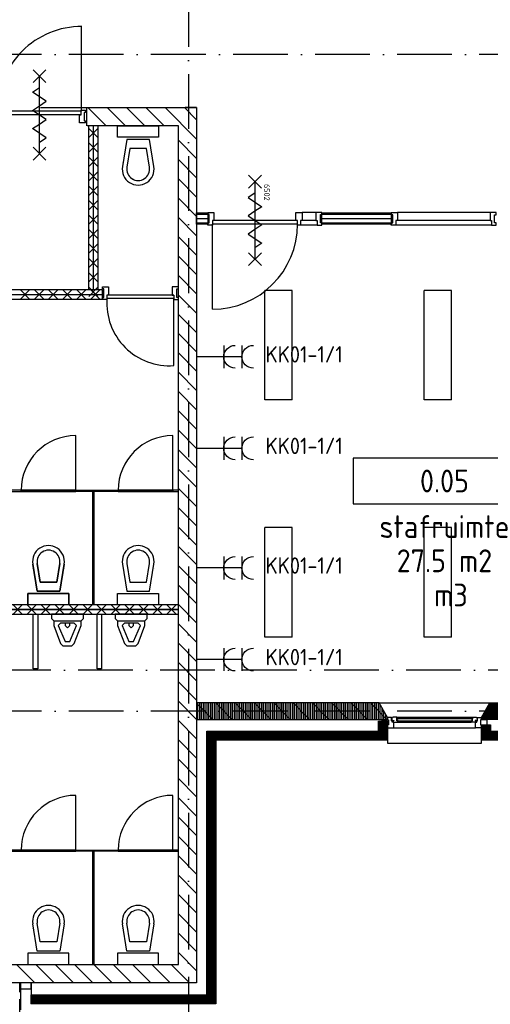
# Model space of a CAD drawing. Header units: millimetres. Extents: x 90707 to 259985, y -1262 to 84291.
# Tile 49 of 75: x 188494 to 193658, y 38393 to 49192. Entities that reach past the tile are written whole.
import ezdxf
from ezdxf.enums import TextEntityAlignment as Align

# ---------------------------------------------------------------- set-up
doc = ezdxf.new("R2010")
doc.units = ezdxf.units.MM
doc.header["$LTSCALE"] = 100
doc.linetypes.add('DASHDOT', pattern=[9, 6, -1.5, 0, -1.5])
doc.linetypes.add('HIDDEN', pattern=[9.525, 6.35, -3.175])
doc.layers.get('0').update_dxf_attribs({"linetype": 'CONTINUOUS'})
for name, color, linetype in [('AANSLWCD', 3, 'CONTINUOUS'), ('ABNSLWCD_ATTRIB', 2, 'CONTINUOUS'), ('AL$1----_ALGEMEEN', 7, 'CONTINUOUS'), ('AL$7----_STRAMIEN', 1, 'DASHDOT'), ('AL21----_BUITENWAND', 4, 'CONTINUOUS'), ('AL22----_BINNENWAND', 7, 'CONTINUOUS'), ('AL22----_CAMPINGWANDJE', 1, 'CONTINUOUS'), ('AL28----_KONSTRUKTIE', 3, 'CONTINUOUS'), ('AL31----_BUITENKOZ', 7, 'CONTINUOUS'), ('AL32----_BINNENKOZ', 7, 'CONTINUOUS'), ('AL32----_DRAAIRICHTING', 1, 'CONTINUOUS'), ('AL65----_BEVEILIGING', 7, 'CONTINUOUS'), ('AL74----_INRSANITAIR', 7, 'CONTINUOUS'), ('ALL-----_REFLIJNEN', 8, 'CONTINUOUS'), ('ALN-----_BLOCKNAAM', 2, 'CONTINUOUS'), ('ALXA1---_RASTER50', 12, 'CONTINUOUS'), ('ALXA3---_VOLZWART', 14, 'CONTINUOUS'), ('ALXA7---_KALKZVUIL', 1, 'CONTINUOUS'), ('ALXAB---_PREFABBETON', 1, 'CONTINUOUS'), ('ARMATUUR', 8, 'CONTINUOUS'), ('EL6441--_DATACOM', 3, 'CONTINUOUS'), ('GEBOUWLABEL', 4, 'CONTINUOUS'), ('INHOUD', 7, 'CONTINUOUS'), ('OMSCHRIJVING', 7, 'CONTINUOUS'), ('OPPERVLAK', 7, 'CONTINUOUS'), ('VOLGNUMMER', 7, 'CONTINUOUS')]:
    doc.layers.add(name, color=color, linetype=linetype)
doc.styles.add('1_8', font='ISO', dxfattribs={"height": 1.8})
doc.styles.get("Standard").update_dxf_attribs({"font": 'iso.shx'})

# ---------------------------------------------------------------- blocks, each defined once
blk = doc.blocks.new('ES3W2A')
for p, q in [((1.25, 2), (-1.25, 2)), ((0, 2), (0, -3)), ((1.25, 0), (-1.25, 0))]:
    blk.add_line(p, q)
for centre in [(0, 3.25), (0, 1.25)]:
    blk.add_arc(centre, 1.25, 180, 0)
at = {"style": '1_8'}
for tag, flags, p in [('VERMOGEN', 9, (-2.5, 5)), ('GROEP', 8, (0, 5)), ('SCHAK', 8, (2.5, 5)), ('GELIJK', 9, (5, 5)), ('KAST', 9, (7, 5)), ('TAL', 8, (2.5, 5))]:
    blk.add_attdef(tag, text='', height=1.8, rotation=90, dxfattribs=dict(at, flags=flags)).set_placement(p, align=Align.MIDDLE_CENTER)
at = {"style": '1_8', "width": 0.7, "flags": 8}
blk.add_attdef('DOEL', text='', height=1.8, rotation=90, dxfattribs=at).set_placement((-2.5, 5), align=Align.MIDDLE_LEFT)
at = {"style": '1_8', "flags": 9}
blk.add_attdef('M_CODE', text='', height=1.8, dxfattribs=at).set_placement((0, 0), align=Align.MIDDLE_CENTER)
blk = doc.blocks.new('GEBOUWLABEL')
at = {"layer": 'VOLGNUMMER'}
blk.add_lwpolyline([(-4, -1), (4, -1), (4, 1), (-4, 1)], close=True, dxfattribs=at)
at = {"color": 0, "linetype": 'ByBlock', "flags": 1}
for tag, p in [('OPPERVLAKTESOORT', (0.5, 8)), ('TERREIN', (0.5, 6.5)), ('GEBOUW', (0.5, 5)), ('GEBRUIKSFUNCTIE', (0.5, 3.5)), ('BOUWLAAG', (0.5, 2)), ('HOOGTE', (0, -6.5)), ('RUIMTEFUNCTIE', (0, -8))]:
    blk.add_attdef(tag, text='', height=1, dxfattribs=at).set_placement(p, align=Align.MIDDLE_CENTER)
at = {"layer": 'INHOUD', "color": 0, "linetype": 'ByBlock'}
blk.add_attdef('INHOUD', text='', height=1, dxfattribs=at).set_placement((0, -5), align=Align.MIDDLE_CENTER)
at = {"layer": 'OMSCHRIJVING', "color": 0, "linetype": 'ByBlock'}
blk.add_attdef('OMSCHRIJVING', text='', height=1, dxfattribs=at).set_placement((0, -2), align=Align.MIDDLE_CENTER)
at = {"layer": 'OPPERVLAK', "color": 0, "linetype": 'ByBlock'}
blk.add_attdef('OPPERVLAK', text='', height=1, dxfattribs=at).set_placement((0, -3.5), align=Align.MIDDLE_CENTER)
at = {"layer": 'VOLGNUMMER', "color": 0, "linetype": 'ByBlock'}
blk.add_attdef('VOLGNUMMER', text='', height=1, dxfattribs=at).set_placement((0, 0), align=Align.MIDDLE_CENTER)
blk = doc.blocks.new('6502')
at = {"layer": 'AL65----_BEVEILIGING', "linetype": 'Continuous'}
for points in [[(-495, -70), (-355, 70)], [(-495, 70), (-355, -70)], [(-425, 0), (425, 0)], [(-300, 0), (-250, -75), (-150, 75), (-100, 0)], [(-100, 0), (-50, -75), (50, 75), (100, 0)], [(100, 0), (150, -75), (250, 75), (300, 0)], [(355, -70), (495, 70)], [(355, 70), (495, -70)]]:
    blk.add_lwpolyline(points, dxfattribs=at)
at = {"layer": 'ALN-----_BLOCKNAAM', "linetype": 'Continuous'}
blk.add_text('6502', height=61, dxfattribs=at).set_placement((-400, 100))
blk = doc.blocks.new('A$Cca306792')
at = {"layer": 'ALL-----_REFLIJNEN', "linetype": 'Continuous'}
h = blk.add_hatch(dxfattribs=at)
h.set_pattern_fill('PREFBET', color=8, angle=90, style=0)
h.set_pattern_definition([(135, (103120.95, 42959.68), (-106.066, -106.066), [])])
h.paths.add_polyline_path([(102443, 42780), (102443, 42800), (102536, 42960), (103121, 42960), (103213, 42800), (103213, 42780)])
h = blk.add_hatch(dxfattribs=at)
h.set_pattern_fill('RASTER50', color=8, scale=50, angle=90, style=0)
h.set_pattern_definition([(90, (103120.946, 42959.675), (-10, 6e-16), [])])
h.paths.add_polyline_path([(102443, 42780), (102443, 42800), (102536, 42960), (103121, 42960), (103213, 42800), (103213, 42780)])
at = {"layer": 'ALXA1---_RASTER50'}
h = blk.add_hatch(dxfattribs=at)
h.set_pattern_fill('RASTER50', color=8, scale=100, angle=90, style=0)
h.set_pattern_definition([(90, (-91089.531, 1203.591), (-20, 1e-15), [])])
h.paths.add_polyline_path([(101413, 42780), (101413, 42800), (101321, 42960), (99318, 42960), (99318, 42780)])
at = {"layer": 'ALXAB---_PREFABBETON'}
h = blk.add_hatch(dxfattribs=at)
h.set_pattern_fill('PREFBET', color=8, angle=90, style=0)
h.set_pattern_definition([(135, (-91089.53, 1203.59), (-106.06602, -106.06602), [])])
h.paths.add_polyline_path([(101413, 42780), (101413, 42800), (101321, 42960), (99318, 42960), (99318, 42780)])
at = {"layer": 'AL$1----_ALGEMEEN', "color": 8, "linetype": 'HIDDEN'}
blk.add_line((93794, 49490), (99048, 49490), dxfattribs=at)
at = {"layer": 'AL$7----_STRAMIEN'}
blk.add_line((99228, 78659), (99228, 5370), dxfattribs=at)
at = {"layer": 'AL$7----_STRAMIEN', "color": 1}
for points in [[(146222, 50070), (3931, 50070)], [(135522, 43320), (3452, 43320)], [(146222, 42870), (2867, 42870)]]:
    blk.add_lwpolyline(points, dxfattribs=at)
at = {"layer": 'AL21----_BUITENWAND', "color": 8}
for p, q in [((99428, 39760), (99428, 42650)), ((99528, 42550), (99528, 39660)), ((97503, 39760), (99428, 39760)), ((97503, 39660), (97503, 39760)), ((99528, 39660), (97503, 39660))]:
    blk.add_line(p, q, dxfattribs=at)
blk.add_lwpolyline([(97503, 39760), (99428, 39760), (99428, 42650), (101313, 42650), (101313, 42760), (101413, 42760), (101413, 42550), (99528, 42550), (99528, 39660), (97503, 39660)], close=True, dxfattribs=at)
at = {"layer": 'AL22----_BINNENWAND', "color": 8}
for p, q in [((99318, 49490), (99193, 49490)), ((98134, 47490), (98134, 49290)), ((98234, 49290), (98234, 47490)), ((98284, 47490), (95968, 47490)), ((98234, 47490), (98134, 47490)), ((98284, 47390), (98284, 47490)), ((95968, 47390), (98284, 47390)), ((99118, 44035), (95282, 44035)), ((95282, 43985), (99118, 43985)), ((95282, 43985), (99118, 43985)), ((99118, 43935), (99118, 44035)), ((95282, 43935), (99118, 43935))]:
    blk.add_line(p, q, dxfattribs=at)
for points in [[(99318, 48335), (99441, 48335), (99441, 48210), (99318, 48210)], [(100692, 48335), (101454, 48335), (101454, 48210), (100692, 48210)]]:
    blk.add_lwpolyline(points, close=True, dxfattribs=at)
at = {"layer": 'AL22----_BINNENWAND', "color": 8, "linetype": 'Continuous'}
for points in [[(99318, 48320), (99441, 48320)], [(100692, 48320), (101454, 48320)], [(99318, 48225), (99441, 48225)], [(100692, 48225), (101454, 48225)]]:
    blk.add_lwpolyline(points, dxfattribs=at)
at = {"layer": 'AL22----_CAMPINGWANDJE', "color": 8}
for p, q in [((97392, 45292), (97008, 45292)), ((97008, 45279), (97392, 45279)), ((97392, 45279), (97392, 45292)), ((97992, 45279), (97992, 45292)), ((97992, 45292), (98457, 45292)), ((98457, 45279), (97992, 45279)), ((98178, 44035), (98178, 45279)), ((98178, 45279), (98191, 45279)), ((98191, 45279), (98191, 44035)), ((98457, 45292), (98457, 45279)), ((99117, 45292), (99057, 45292)), ((99057, 45292), (99057, 45279)), ((99057, 45279), (99117, 45279)), ((99117, 45279), (99117, 45292)), ((97392, 41346), (97008, 41346)), ((97008, 41333), (97392, 41333)), ((97392, 41333), (97392, 41346)), ((97992, 41333), (97992, 41346)), ((97992, 41346), (98457, 41346)), ((98457, 41333), (97992, 41333)), ((98178, 40090), (98178, 41333)), ((98178, 41333), (98191, 41333)), ((98191, 41333), (98191, 40090)), ((98457, 41346), (98457, 41333)), ((99117, 41346), (99057, 41346)), ((99057, 41346), (99057, 41333)), ((99057, 41333), (99117, 41333)), ((99117, 41333), (99117, 41346))]:
    blk.add_line(p, q, dxfattribs=at)
at = {"layer": 'AL28----_KONSTRUKTIE', "color": 8, "linetype": 'Continuous'}
for p, q in [((98118, 49490), (99318, 49490)), ((98118, 49490), (99318, 49490)), ((99318, 49490), (99318, 49490)), ((99318, 49490), (99318, 39890)), ((99318, 49490), (99318, 39890)), ((99318, 49490), (99318, 49490)), ((99118, 49290), (98118, 49290)), ((99118, 49290), (98118, 49290)), ((99118, 40090), (99118, 49290)), ((99118, 40090), (99118, 49290)), ((93168, 40090), (99118, 40090)), ((93168, 40090), (99118, 40090)), ((93168, 40090), (99118, 40090)), ((99318, 39890), (92968, 39890))]:
    blk.add_line(p, q, dxfattribs=at)
at = {"layer": 'AL28----_KONSTRUKTIE', "color": 8, "linetype": 'HIDDEN', "ltscale": 0.25}
blk.add_line((97376, 33360), (97376, 39890), dxfattribs=at)
at = {"layer": 'AL28----_KONSTRUKTIE', "color": 8, "linetype": 'Continuous'}
blk.add_lwpolyline([(101413, 42780), (101413, 42800), (101321, 42960), (99318, 42960), (99318, 42780)], close=True, dxfattribs=at)
at = {"layer": 'AL31----_BUITENKOZ', "color": 8}
for p, q in [((97384, 39890), (97384, 39593)), ((97384, 39890), (97384, 39823)), ((97503, 39823), (97503, 39890)), ((97503, 39890), (97503, 39655)), ((97384, 39823), (97503, 39823))]:
    blk.add_line(p, q, dxfattribs=at)
for points in [[(101321, 42960), (102536, 42960)], [(101513, 42803), (102344, 42803)], [(101480, 42686), (102376, 42686)], [(101527, 42749), (102329, 42749)], [(101413, 42550), (101413, 42520), (102443, 42520), (102443, 42550)]]:
    blk.add_lwpolyline(points, dxfattribs=at)
for points in [[(101423, 42775), (101423, 42719), (101352, 42719), (101352, 42775)], [(101470, 42803), (101468, 42798), (101461, 42798), (101461, 42769), (101483, 42769), (101483, 42764), (101475, 42764), (101475, 42749), (101480, 42749), (101527, 42749), (101530, 42762), (101513, 42762), (101513, 42803)], [(101513, 42800), (101513, 42787), (101530, 42787), (101530, 42800)]]:
    blk.add_lwpolyline(points, close=True, dxfattribs=at)
at = {"layer": 'AL31----_BUITENKOZ', "color": 8, "linetype": 'Continuous'}
blk.add_lwpolyline([(101515, 42785), (101515, 42764), (102342, 42764), (102342, 42785)], close=True, dxfattribs=at)
at = {"layer": 'AL32----_BINNENKOZ', "color": 8}
for p, q in [((98050, 50379), (98050, 49449)), ((98050, 49409), (98050, 49460)), ((98050, 49460), (98100, 49460)), ((98100, 49460), (98100, 49435)), ((98050, 49449), (97136, 49449)), ((98050, 49409), (97136, 49409)), ((98033, 49321), (98033, 49409)), ((98033, 49409), (98050, 49409)), ((98100, 49435), (98084, 49435)), ((98084, 49435), (98084, 49343)), ((98100, 49321), (98033, 49321)), ((98084, 49343), (98100, 49343)), ((98100, 49343), (98100, 49321)), ((98284, 47500), (98284, 47522)), ((98284, 47522), (98351, 47522)), ((98351, 47522), (98351, 47434)), ((99118, 47522), (99051, 47522)), ((99051, 47522), (99051, 47434)), ((99118, 47500), (99118, 47522)), ((98300, 47500), (98284, 47500)), ((98284, 47383), (98284, 47408)), ((98284, 47408), (98300, 47408)), ((98300, 47408), (98300, 47500)), ((98351, 47434), (98334, 47434)), ((98334, 47434), (98334, 47383)), ((99068, 47434), (98334, 47434)), ((99051, 47434), (99068, 47434)), ((99068, 47434), (99068, 47383)), ((99102, 47408), (99102, 47500)), ((99102, 47500), (99118, 47500)), ((99118, 47408), (99102, 47408)), ((99118, 47383), (99118, 47408)), ((98334, 47383), (98284, 47383)), ((99068, 47394), (98334, 47394)), ((99068, 47383), (99118, 47383)), ((97992, 45292), (97392, 45292)), ((97392, 45292), (97392, 45279)), ((97392, 45279), (97992, 45279)), ((97992, 45279), (97992, 45292)), ((99057, 45292), (98457, 45292)), ((98457, 45292), (98457, 45279)), ((98457, 45279), (99057, 45279)), ((99057, 45279), (99057, 45292)), ((97992, 41346), (97392, 41346)), ((97392, 41346), (97392, 41333)), ((97392, 41333), (97992, 41333)), ((97992, 41333), (97992, 41346)), ((99057, 41346), (98457, 41346)), ((98457, 41346), (98457, 41333)), ((98457, 41333), (99057, 41333)), ((99057, 41333), (99057, 41346))]:
    blk.add_line(p, q, dxfattribs=at)
for points in [[(99441, 48201), (99441, 48226), (99457, 48226), (99457, 48318), (99441, 48318), (99441, 48340), (99508, 48340), (99508, 48252), (99491, 48252), (99491, 48201), (99441, 48201)], [(100458, 48201), (100425, 48201), (100425, 48252), (100408, 48252), (100408, 48340), (100475, 48340), (100475, 48252), (100458, 48252), (100458, 48201), (100425, 48201)], [(100625, 48340), (100475, 48340)], [(100692, 48201), (100692, 48226), (100676, 48226), (100676, 48318), (100692, 48318), (100692, 48340), (100625, 48340), (100625, 48252), (100642, 48252), (100642, 48201), (100692, 48201)], [(101454, 48201), (101454, 48226), (101470, 48226), (101470, 48315), (101454, 48315), (101454, 48340), (101521, 48340), (101521, 48252), (101504, 48252), (101504, 48201), (101454, 48201)], [(102537, 48340), (101521, 48340)], [(102604, 48201), (102604, 48226), (102588, 48226), (102588, 48315), (102604, 48315), (102604, 48340), (102537, 48340), (102537, 48252), (102554, 48252), (102554, 48201), (102604, 48201)], [(100425, 48252), (99491, 48252)], [(100425, 48212), (99491, 48212)], [(100642, 48201), (100458, 48201)], [(100625, 48252), (100475, 48252)], [(102554, 48201), (101504, 48201)], [(102537, 48252), (101521, 48252)]]:
    blk.add_lwpolyline(points, dxfattribs=at)
blk.add_lwpolyline([(101413, 42800), (101413, 42775), (101423, 42775), (101423, 42719), (101413, 42719), (101413, 42686), (101480, 42686), (101480, 42749), (101463, 42749), (101463, 42764), (101457, 42764), (101457, 42800)], close=True, dxfattribs=at)
blk.add_arc((98053, 49462), 917, 89.65, 180.845, dxfattribs=at)
at = {"layer": 'AL32----_DRAAIRICHTING', "color": 8}
for p, q in [((99068, 46660), (99068, 47394)), ((97992, 45292), (97992, 45892)), ((99057, 45292), (99057, 45892)), ((97392, 45292), (97992, 45292)), ((98457, 45292), (99057, 45292)), ((97992, 41346), (97992, 41946)), ((99057, 41346), (99057, 41946)), ((97392, 41346), (97992, 41346)), ((98457, 41346), (99057, 41346))]:
    blk.add_line(p, q, dxfattribs=at)
blk.add_lwpolyline([(99491, 47278), (99491, 48212)], dxfattribs=at)
for centre, radius, start, end in [((99491, 48212), 934, 270, 0), ((99018, 47344), 686, 175.8145, 274.1855), ((97992, 45292), 600, 90, 180), ((99057, 45292), 600, 90, 180), ((97992, 41346), 600, 90, 180), ((99057, 41346), 600, 90, 180)]:
    blk.add_arc(centre, radius, start, end, dxfattribs=at)
at = {"layer": 'AL65----_BEVEILIGING', "color": 8, "linetype": 'Continuous'}
for p, q in [((97523, 49764), (97663, 49904)), ((97663, 49764), (97523, 49904)), ((97593, 48984), (97593, 49834)), ((97518, 49659), (97593, 49709)), ((97668, 49559), (97518, 49659)), ((97518, 49459), (97593, 49509)), ((97593, 49509), (97668, 49559)), ((97668, 49359), (97518, 49459)), ((97593, 49309), (97668, 49359)), ((97518, 49259), (97593, 49309)), ((97668, 49159), (97518, 49259)), ((97593, 49109), (97668, 49159)), ((97523, 48914), (97663, 49054)), ((97663, 48914), (97523, 49054))]:
    blk.add_line(p, q, dxfattribs=at)
at = {"layer": 'AL74----_INRSANITAIR', "color": 8, "linetype": 'Continuous'}
for p, q in [((98451, 49165), (98451, 49290)), ((98451, 49290), (98901, 49290)), ((98901, 49290), (98901, 49165)), ((98901, 49165), (98451, 49165)), ((98551, 49140), (98504, 48842)), ((98801, 49140), (98551, 49140)), ((98849, 48842), (98801, 49140)), ((98586, 49040), (98553, 48835)), ((98767, 49040), (98586, 49040)), ((98800, 48835), (98767, 49040)), ((98501, 48890), (98501, 48890)), ((98626, 48715), (98626, 48715)), ((97642, 44610), (97642, 44610)), ((97742, 44610), (97742, 44610)), ((98726, 44610), (98726, 44610)), ((97517, 44435), (97517, 44435)), ((97567, 44185), (97520, 44482)), ((97520, 44482), (97567, 44185)), ((97602, 44285), (97569, 44490)), ((97569, 44490), (97602, 44285)), ((97816, 44490), (97783, 44285)), ((97783, 44285), (97816, 44490)), ((97865, 44482), (97817, 44185)), ((97817, 44185), (97865, 44482)), ((97867, 44435), (97867, 44435)), ((98504, 44482), (98551, 44185)), ((98553, 44490), (98586, 44285)), ((98767, 44285), (98800, 44490)), ((98801, 44185), (98849, 44482)), ((98851, 44435), (98851, 44435)), ((97783, 44285), (97602, 44285)), ((97602, 44285), (97783, 44285)), ((98586, 44285), (98767, 44285)), ((97817, 44185), (97567, 44185)), ((97567, 44185), (97817, 44185)), ((98551, 44185), (98801, 44185)), ((97917, 44160), (97467, 44160)), ((97467, 44160), (97467, 44035)), ((97467, 44035), (97467, 44160)), ((97467, 44160), (97917, 44160)), ((97917, 44035), (97917, 44160)), ((97917, 44160), (97917, 44035)), ((98451, 44035), (98451, 44160)), ((98451, 44160), (98901, 44160)), ((98901, 44160), (98901, 44035)), ((97917, 44035), (97467, 44035)), ((98901, 44035), (98451, 44035)), ((97725, 43935), (97725, 43885)), ((98075, 43935), (97725, 43935)), ((97725, 43885), (97750, 43860)), ((97750, 43860), (97750, 43810)), ((97750, 43860), (97750, 43860)), ((97750, 43860), (98050, 43860)), ((98050, 43860), (98075, 43885)), ((98050, 43810), (98050, 43860)), ((98075, 43885), (98075, 43935)), ((98425, 43935), (98425, 43885)), ((98775, 43935), (98425, 43935)), ((98425, 43885), (98450, 43860)), ((98450, 43860), (98450, 43810)), ((98450, 43860), (98450, 43860)), ((98450, 43860), (98750, 43860)), ((98750, 43860), (98775, 43885)), ((98750, 43810), (98750, 43860)), ((98775, 43885), (98775, 43935)), ((97750, 43810), (97825, 43610)), ((97825, 43835), (97800, 43810)), ((97800, 43810), (97875, 43635)), ((97800, 43810), (97800, 43810)), ((97975, 43835), (97825, 43835)), ((97875, 43835), (97875, 43810)), ((97875, 43810), (97900, 43785)), ((97900, 43785), (97925, 43810)), ((97925, 43810), (97925, 43835)), ((97925, 43635), (98000, 43810)), ((98000, 43810), (97975, 43835)), ((97975, 43610), (98050, 43810)), ((98450, 43810), (98525, 43610)), ((98525, 43835), (98500, 43810)), ((98500, 43810), (98575, 43635)), ((98500, 43810), (98500, 43810)), ((98675, 43835), (98525, 43835)), ((98575, 43835), (98575, 43810)), ((98575, 43810), (98600, 43785)), ((98600, 43785), (98625, 43810)), ((98625, 43810), (98625, 43835)), ((98625, 43635), (98700, 43810)), ((98700, 43810), (98675, 43835)), ((98675, 43610), (98750, 43810)), ((97875, 43635), (97925, 43635)), ((98575, 43635), (98625, 43635)), ((97825, 43610), (97825, 43610)), ((97825, 43610), (97850, 43585)), ((97850, 43585), (97950, 43585)), ((97950, 43585), (97975, 43610)), ((97950, 43585), (97950, 43585)), ((98525, 43610), (98525, 43610)), ((98525, 43610), (98550, 43585)), ((98550, 43585), (98650, 43585)), ((98650, 43585), (98675, 43610)), ((98650, 43585), (98650, 43585)), ((97642, 40664), (97642, 40664)), ((98626, 40664), (98626, 40664)), ((97567, 40239), (97520, 40536)), ((97602, 40339), (97569, 40544)), ((97816, 40544), (97783, 40339)), ((97865, 40536), (97817, 40239)), ((98551, 40239), (98504, 40536)), ((98586, 40339), (98553, 40544)), ((98800, 40544), (98767, 40339)), ((98849, 40536), (98801, 40239)), ((97517, 40489), (97517, 40489)), ((98501, 40489), (98501, 40489)), ((97783, 40339), (97602, 40339)), ((98767, 40339), (98586, 40339)), ((97917, 40214), (97467, 40214)), ((97467, 40214), (97467, 40089)), ((97817, 40239), (97567, 40239)), ((97917, 40089), (97917, 40214)), ((98901, 40214), (98451, 40214)), ((98451, 40214), (98451, 40089)), ((98801, 40239), (98551, 40239)), ((98901, 40089), (98901, 40214))]:
    blk.add_line(p, q, dxfattribs=at)
at = {"layer": 'AL74----_INRSANITAIR', "color": 8}
for p, q in [((97525, 43335), (97525, 43935)), ((97525, 43935), (97575, 43935)), ((97575, 43935), (97575, 43335)), ((98225, 43335), (98225, 43935)), ((98225, 43935), (98275, 43935)), ((98275, 43935), (98275, 43335)), ((97575, 43335), (97525, 43335)), ((98275, 43335), (98225, 43335))]:
    blk.add_line(p, q, dxfattribs=at)
at = {"layer": 'AL74----_INRSANITAIR', "color": 8, "linetype": 'Continuous'}
for centre, radius, start, end in [((98676, 48815), 175, 170.8673, 9.1327), ((98676, 48815), 125, 170.8673, 9.1327), ((97692, 44510), 175, 350.8673, 189.1327), ((97692, 44510), 175, 350.8673, 189.1327), ((97692, 44510), 125, 350.8673, 189.1327), ((97692, 44510), 125, 350.8673, 189.1327), ((98676, 44510), 175, 350.8673, 189.1327), ((98676, 44510), 125, 350.8673, 189.1327), ((97692, 40564), 175, 350.8673, 189.1327), ((98676, 40564), 175, 350.8673, 189.1327), ((97692, 40564), 125, 350.8673, 189.1327), ((98676, 40564), 125, 350.8673, 189.1327)]:
    blk.add_arc(centre, radius, start, end, dxfattribs=at)
at = {"layer": 'ALL-----_REFLIJNEN', "color": 8, "linetype": 'Continuous'}
for p, q in [((98184, 49290), (98184, 47490)), ((95968, 47440), (98284, 47440)), ((99118, 43985), (95282, 43985)), ((99478, 39710), (99478, 42600)), ((97503, 39710), (99478, 39710))]:
    blk.add_line(p, q, dxfattribs=at)
for points in [[(99318, 48272), (99441, 48272)], [(100692, 48272), (101454, 48272)], [(97503, 39710), (99478, 39710), (99478, 42600), (101363, 42600), (101363, 42760)], [(102493, 42719), (102493, 42600), (103163, 42600), (103163, 42719)]]:
    blk.add_lwpolyline(points, dxfattribs=at)
for points in [[(102443, 42780), (102443, 42800), (102536, 42960), (103121, 42960), (103213, 42800), (103213, 42780)], [(102387, 42803), (102389, 42798), (102396, 42798), (102396, 42769), (102374, 42769), (102374, 42764), (102382, 42764), (102382, 42749), (102376, 42749), (102329, 42749), (102327, 42762), (102344, 42762), (102344, 42803)], [(102344, 42800), (102344, 42787), (102327, 42787), (102327, 42800)], [(102443, 42800), (102443, 42775), (102433, 42775), (102433, 42719), (102443, 42719), (102443, 42686), (102376, 42686), (102376, 42749), (102393, 42749), (102393, 42764), (102399, 42764), (102399, 42800)], [(102433, 42775), (102433, 42719), (102504, 42719), (102504, 42775)], [(102543, 42719), (102543, 42650), (103113, 42650), (103113, 42719), (103213, 42719), (103213, 42550), (102443, 42550), (102443, 42719)]]:
    blk.add_lwpolyline(points, close=True, dxfattribs=at)
blk.add_lwpolyline([(102493, 42719, 100, 100, 0), (102493, 42600, 100, 100, 0), (103163, 42600, 100, 100, 0), (103163, 42719, 100, 100, 0)], format="xyseb", dxfattribs=at)
at = {"layer": 'ALXA1---_RASTER50', "color": 8}
blk.add_line((98112, 49290), (98112, 49490), dxfattribs=at)
at = {"layer": 'ALXA3---_VOLZWART', "color": 8, "const_width": 100}
blk.add_lwpolyline([(97503, 39710), (99478, 39710), (99478, 42600), (101363, 42600), (101363, 42760)], dxfattribs=at)
at = {"layer": 'ALXA7---_KALKZVUIL', "color": 8}
for p, q in [((98234, 49161), (98134, 49261)), ((98234, 49261), (98134, 49161)), ((98234, 49002), (98134, 49102)), ((98234, 49102), (98134, 49002)), ((98234, 48844), (98134, 48944)), ((98234, 48944), (98134, 48844)), ((98234, 48686), (98134, 48786)), ((98234, 48786), (98134, 48686)), ((98234, 48527), (98134, 48627)), ((98234, 48627), (98134, 48527)), ((98234, 48369), (98134, 48469)), ((98234, 48469), (98134, 48369)), ((98234, 48211), (98134, 48311)), ((98234, 48311), (98134, 48211)), ((98234, 48052), (98134, 48152)), ((98234, 48152), (98134, 48052)), ((98234, 47894), (98134, 47994)), ((98234, 47994), (98134, 47894)), ((98234, 47736), (98134, 47836)), ((98234, 47836), (98134, 47736)), ((98234, 47577), (98134, 47677)), ((98234, 47677), (98134, 47577)), ((98234, 47419), (98134, 47519)), ((98234, 47519), (98134, 47419)), ((97485, 47490), (97385, 47390)), ((97385, 47490), (97485, 47390)), ((97640, 47490), (97540, 47390)), ((97540, 47490), (97640, 47390)), ((97794, 47490), (97694, 47390)), ((97694, 47490), (97794, 47390)), ((97948, 47490), (97848, 47390)), ((97848, 47490), (97948, 47390)), ((98103, 47490), (98003, 47390)), ((98003, 47490), (98103, 47390)), ((98257, 47490), (98157, 47390)), ((98157, 47490), (98257, 47390)), ((97304, 43935), (97404, 44035)), ((97404, 43935), (97304, 44035)), ((97457, 43935), (97557, 44035)), ((97557, 43935), (97457, 44035)), ((97611, 43935), (97711, 44035)), ((97711, 43935), (97611, 44035)), ((97764, 43935), (97864, 44035)), ((97864, 43935), (97764, 44035)), ((97918, 43935), (98018, 44035)), ((98018, 43935), (97918, 44035)), ((98071, 43935), (98171, 44035)), ((98171, 43935), (98071, 44035)), ((98224, 43935), (98324, 44035)), ((98324, 43935), (98224, 44035)), ((98378, 43935), (98478, 44035)), ((98478, 43935), (98378, 44035)), ((98531, 43935), (98631, 44035)), ((98631, 43935), (98531, 44035)), ((98685, 43935), (98785, 44035)), ((98785, 43935), (98685, 44035)), ((98838, 43935), (98938, 44035)), ((98938, 43935), (98838, 44035)), ((98992, 43935), (99092, 44035)), ((99092, 43935), (98992, 44035))]:
    blk.add_line(p, q, dxfattribs=at)
at = {"layer": 'ALXAB---_PREFABBETON', "color": 8}
for p, q in [((98324, 49290), (98124, 49490)), ((98536, 49290), (98336, 49490)), ((98748, 49290), (98548, 49490)), ((98960, 49290), (98760, 49490)), ((99318, 49144), (98972, 49490)), ((99318, 49356), (99184, 49490)), ((99318, 48932), (99118, 49132)), ((99318, 48719), (99118, 48919)), ((99318, 48507), (99118, 48707)), ((99318, 48295), (99118, 48495)), ((99318, 48083), (99118, 48283)), ((99318, 47871), (99118, 48071)), ((99318, 47659), (99118, 47859)), ((99318, 47447), (99118, 47647)), ((99318, 47234), (99118, 47434)), ((99318, 47022), (99118, 47222)), ((99318, 46810), (99118, 47010)), ((99318, 46598), (99118, 46798)), ((99318, 46386), (99118, 46586)), ((99318, 46174), (99118, 46374)), ((99318, 45962), (99118, 46162)), ((99318, 45750), (99118, 45950)), ((99318, 45537), (99118, 45737)), ((99318, 45325), (99118, 45525)), ((99318, 45113), (99118, 45313)), ((99318, 44901), (99118, 45101)), ((99318, 44689), (99118, 44889)), ((99318, 44477), (99118, 44677)), ((99318, 44265), (99118, 44465)), ((99318, 44052), (99118, 44252)), ((99318, 43840), (99118, 44040)), ((99318, 43628), (99118, 43828)), ((99318, 43416), (99118, 43616)), ((99318, 43204), (99118, 43404)), ((99318, 42992), (99118, 43192)), ((99318, 42780), (99118, 42980)), ((99318, 42568), (99118, 42768)), ((99318, 42355), (99118, 42555)), ((99318, 42143), (99118, 42343)), ((99318, 41931), (99118, 42131)), ((99318, 41719), (99118, 41919)), ((99318, 41507), (99118, 41707)), ((99318, 41295), (99118, 41495)), ((99318, 41083), (99118, 41283)), ((99318, 40870), (99118, 41070)), ((99318, 40658), (99118, 40858)), ((99318, 40446), (99118, 40646)), ((99318, 40234), (99118, 40434)), ((99318, 40022), (99118, 40222)), ((97541, 39890), (97341, 40090)), ((97754, 39890), (97554, 40090)), ((97966, 39890), (97766, 40090)), ((98178, 39890), (97978, 40090)), ((98390, 39890), (98190, 40090)), ((98602, 39890), (98402, 40090)), ((98814, 39890), (98614, 40090)), ((99026, 39890), (98826, 40090)), ((99238, 39890), (99038, 40090))]:
    blk.add_line(p, q, dxfattribs=at)
at = {"layer": 'ARMATUUR', "color": 8}
for points in [[(100366, 47483), (100066, 47483)], [(100066, 46283), (100066, 47483)], [(100366, 46283), (100366, 47483)], [(102116, 47483), (101816, 47483)], [(101816, 46283), (101816, 47483)], [(102116, 46283), (102116, 47483)], [(100366, 46283), (100066, 46283)], [(102116, 46283), (101816, 46283)], [(100066, 43683), (100066, 44883)], [(100366, 44883), (100066, 44883)], [(100366, 43683), (100366, 44883)], [(101816, 43683), (101816, 44883)], [(102116, 44883), (101816, 44883)], [(102116, 43683), (102116, 44883)], [(100366, 43683), (100066, 43683)], [(102116, 43683), (101816, 43683)]]:
    blk.add_lwpolyline(points, dxfattribs=at)
at = {"layer": 'AL65----_BEVEILIGING', "color": 8, "rotation": 270}
blk.add_blockref('6502', (99958, 48252), dxfattribs=at)
at = {"layer": 'GEBOUWLABEL', "color": 8, "xscale": 250, "yscale": 250, "zscale": 250}
blk.add_blockref('GEBOUWLABEL', (102037, 45394), dxfattribs=at).add_auto_attribs({'VOLGNUMMER': '0.05', 'OMSCHRIJVING': 'stafruimte', 'OPPERVLAK': '27.5 m2', 'INHOUD': ' m3'})
at = {"layer": 'VOLGNUMMER', "color": 252, "linetype": 'ByBlock'}
for tag, p in [('0.28', (16187, 74214)), ('0.16', (78893, 73105)), ('0.17', (62961, 72994)), ('0.29', (35887, 72529)), ('0.18', (53124, 64542)), ('0.701', (85482, 63517)), ('0.32', (36092, 63166)), ('0.30', (29366, 63128)), ('0.12', (90689, 63024)), ('0.29A', (33165, 62745)), ('0.30', (38191, 61494)), ('0.19', (61479, 61433)), ('0.27', (17657, 61363)), ('0.14', (89762, 60088)), ('0.33', (45869, 59450)), ('0.15', (73454, 57402)), ('0.25', (28058, 57013)), ('0.801', (112714, 57073)), ('0.18A', (61029, 56759)), ('0.26A', (36299, 54851)), ('0.20', (60895, 53506)), ('0.800', (90980, 50804)), ('0.25A', (73288, 48435)), ('0.300', (94483, 48257)), ('0.21', (58702, 48178)), ('0.24', (35041, 47783)), ('0.102', (87631, 47613)), ('0.26', (18559, 46119)), ('0.203', (95795, 46197)), ('0.802', (68387, 42721)), ('0.204', (95497, 42149)), ('0.07B', (66790, 38909)), ('0.702', (95327, 36513))]:
    blk.add_attdef(tag, text='', height=250, dxfattribs=at).set_placement(p, align=Align.MIDDLE_CENTER)
at = {"layer": 'VOLGNUMMER', "color": 8, "linetype": 'ByBlock'}
blk.add_attdef('0.600', text='', height=250, dxfattribs=at).set_placement((96800, 48300), align=Align.MIDDLE_CENTER)

msp = doc.modelspace()

# ---------------------------------------------------------------- block references
at = {"layer": 'AANSLWCD'}
ref = msp.add_blockref('ES3W2A', (190733, 45494), dxfattribs=dict(at, xscale=-100, yscale=100, zscale=100, rotation=270))
ref.add_attrib('GROEP', 'KK01-1/1', dxfattribs={"layer": 'ABNSLWCD_ATTRIB', "color": 1, "height": 180, "style": '1_8', "flags": 8}).set_placement((192039, 45521), align=Align.MIDDLE_RIGHT)
ref = msp.add_blockref('ES3W2A', (190733, 44490), dxfattribs=dict(at, xscale=-100, yscale=100, zscale=100, rotation=270))
ref.add_attrib('GROEP', 'KK01-1/1', dxfattribs={"layer": 'ABNSLWCD_ATTRIB', "color": 1, "height": 180, "style": '1_8', "flags": 8}).set_placement((192039, 44517), align=Align.MIDDLE_RIGHT)
ref = msp.add_blockref('ES3W2A', (190733, 43178), dxfattribs=dict(at, xscale=-100, yscale=100, zscale=100, rotation=270))
ref.add_attrib('GROEP', 'KK01-1/1', dxfattribs={"layer": 'ABNSLWCD_ATTRIB', "color": 1, "height": 180, "style": '1_8', "flags": 8}).set_placement((192039, 43205), align=Align.MIDDLE_RIGHT)
ref = msp.add_blockref('ES3W2A', (190733, 42174), dxfattribs=dict(at, xscale=-100, yscale=100, zscale=100, rotation=270))
ref.add_attrib('GROEP', 'KK01-1/1', dxfattribs={"layer": 'ABNSLWCD_ATTRIB', "color": 1, "height": 180, "style": '1_8', "flags": 8}).set_placement((192039, 42201), align=Align.MIDDLE_RIGHT)
at = {"layer": 'EL6441--_DATACOM'}
msp.add_blockref('A$Cca306792', (91118, -1262), dxfattribs=at)

doc.saveas('drawing.dxf')
